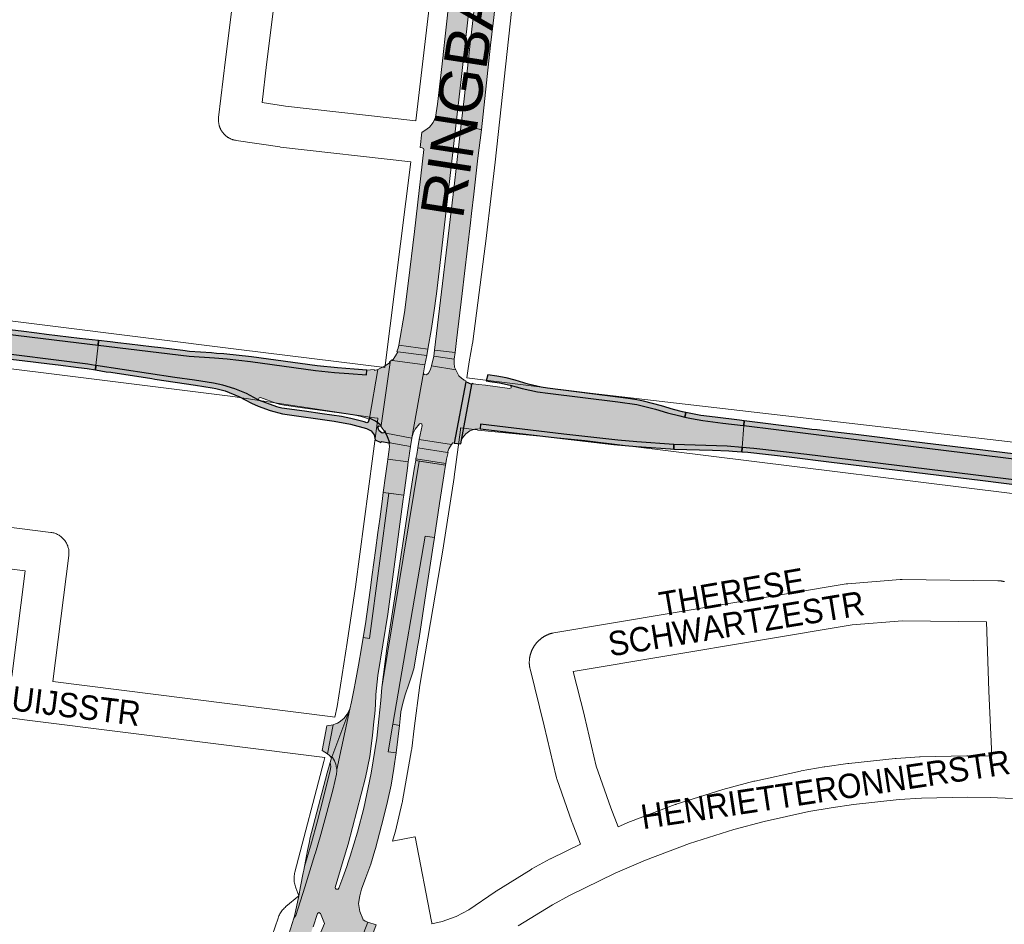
# Paper-space layout 'Layout1' of a CAD drawing. Header units: metres. Extents: x 123097 to 144122, y 392739 to 407589.
# Tile 149 of 256: x 132446 to 132756, y 396250 to 396534. Entities that reach past the tile are written whole.
import ezdxf
from ezdxf.enums import TextEntityAlignment as Align

# ---------------------------------------------------------------- set-up
doc = ezdxf.new("R2010")
doc.units = ezdxf.units.M
doc.header["$MEASUREMENT"] = 0
for name, color, linetype, lineweight in [('gs-anno-wegen algemeen tekst', 7, 'Continuous', 0), ('gs-knt-aanvullende hoofdweg', 7, 'Continuous', 0), ('gs-knt-hoofdweg', 7, 'Continuous', 0), ('gs-knt-wegen algemeen', 7, 'Continuous', 0), ('ir-ARC-asfalt-hoofdwegen-te inspecteren', 5, 'Continuous', 0), ('ir-ARC-fietspaden naastliggend- te inspecteren', 1, 'Continuous', 0)]:
    doc.layers.add(name, color=color, linetype=linetype, lineweight=lineweight)
doc.styles.add('Style-Arial', font='arial.ttf')

psp = doc.layouts.get("Layout1")

# ---------------------------------------------------------------- hatches: boundary and pattern name
at = {"layer": 'ir-ARC-asfalt-hoofdwegen-te inspecteren', "linetype": 'Continuous', "lineweight": 13}
for points in [[(132583.091, 396501.905), (132584.575, 396514.583), (132591.577, 396577.78), (132591.895, 396580.616), (132596.814, 396624.66), (132590.164, 396625.405), (132590.033, 396623.788), (132589.747, 396622.191), (132589.47, 396618.986), (132588.229, 396607.616), (132588.149, 396607.04), (132587.155, 396598.086), (132587.043, 396596.973), (132586.705, 396593.529), (132584.106, 396569.937), (132584.026, 396569.309), (132582.844, 396558.498), (132582.779, 396557.936), (132579.825, 396531.082), (132579.726, 396530.093), (132578.985, 396523.404), (132578.981, 396523.262), (132577.14, 396507.73), (132576.569, 396503.718)], [(132584.624, 396501.478), (132590.992, 396499.708), (132591.583, 396504.587), (132593.912, 396526.411), (132594.711, 396533.258), (132595.539, 396540.484), (132596.392, 396547.233), (132596.69, 396548.126), (132601.522, 396562.129), (132601.906, 396564.342), (132602.178, 396566.315), (132606.371, 396591.687), (132607.9, 396601.762), (132609.405, 396612.298), (132610.026, 396616.937), (132610.279, 396618.94), (132610.64, 396620.429), (132610.904, 396621.174), (132611.697, 396622.98), (132611.478, 396623.043), (132601.315, 396624.152), (132597.598, 396596.854), (132595.92, 396586.343), (132594.904, 396580.29), (132594.445, 396577.475), (132593.053, 396569.158), (132590.552, 396552.599), (132589.003, 396540.454), (132587.337, 396525.956), (132585.548, 396509.488)], [(132565.004, 396431.852), (132574.163, 396430.609), (132575.284, 396437.155), (132576.075, 396442.087), (132576.857, 396448.056), (132577.942, 396456.98), (132582.101, 396493.453), (132583.091, 396501.905), (132576.569, 396503.718), (132575.819, 396502.037), (132574.687, 396500.585), (132573.239, 396499.449), (132572.386, 396498.937), (132572.248, 396498.964), (132571.676, 396494.101), (132572.39, 396494.027), (132572.723, 396493.846), (132572.832, 396493.483), (132569.889, 396467.643), (132567.97, 396451.317), (132566.766, 396442.16)], [(132576.249, 396430.366), (132582.735, 396429.626), (132583.141, 396433.319), (132584.901, 396448.165), (132585.64, 396454.409), (132587.535, 396470.407), (132587.854, 396473.372), (132588.591, 396479.425), (132589.923, 396490.801), (132590.992, 396499.708), (132584.624, 396501.478), (132582.377, 396482)], [(132469.631, 396425.446), (132470.314, 396431.862), (132464.261, 396432.582), (132401.19, 396440.275), (132400.466, 396434.296), (132467.104, 396425.879), (132469.445, 396425.474)], [(132555.623, 396408.628), (132554.487, 396409.019), (132553.123, 396409.38), (132551.741, 396409.721), (132549.117, 396410.192), (132541, 396411.301), (132535.43, 396412.085), (132528.858, 396413.003), (132527.718, 396413.222), (132526.612, 396413.562), (132521.447, 396415.383), (132521, 396415.303), (132520.804, 396414.895), (132521.02, 396414.496), (132520.541, 396414.743), (132517.049, 396416.646), (132513.374, 396418.166), (132509.558, 396419.285), (132506.622, 396419.945), (132500.698, 396420.869), (132494.493, 396421.755), (132469.631, 396425.446), (132470.314, 396431.862), (132498.968, 396428.454), (132506.942, 396427.934), (132510.949, 396427.55), (132518.335, 396426.704), (132538.76, 396423.946), (132544.738, 396423.323), (132549.237, 396422.942), (132554.851, 396422.531), (132554.908, 396424), (132556.072, 396424.084), (132557.228, 396424.227), (132557.346, 396423.881), (132558.404, 396424.28), (132555.73, 396408.909)], [(132564.704, 396429.837), (132564.001, 396428.534), (132563.034, 396427.078), (132573.235, 396425.704), (132573.822, 396428.671)], [(132573.822, 396428.671), (132574.163, 396430.609), (132565.004, 396431.852), (132564.806, 396430.955), (132564.407, 396429.876), (132564.704, 396429.837)], [(132559.466, 396406.621), (132562.259, 396426.38), (132560.512, 396425.227), (132558.608, 396424.357), (132558.404, 396424.28), (132555.73, 396408.909), (132557.703, 396407.936)], [(132559.466, 396406.621), (132559.307, 396406.352), (132559.81, 396405.737), (132560.356, 396404.939), (132560.704, 396404.796), (132560.963, 396404.184), (132569.048, 396402.586), (132569.065, 396402.679), (132572.755, 396423.211), (132573.235, 396425.704), (132563.034, 396427.078), (132562.797, 396427.226), (132562.515, 396426.923), (132562.088, 396426.607), (132562.259, 396426.38)], [(132582.472, 396427.499), (132575.975, 396428.406), (132575.293, 396425.386), (132582.916, 396424.091), (132582.488, 396424.917), (132582.395, 396426.205)], [(132572.33, 396406.601), (132571.444, 396402.183), (132581.622, 396400.611), (132581.995, 396401.144), (132582.451, 396401.08), (132586.072, 396420.324), (132586.107, 396420.618), (132585.526, 396420.907), (132585.459, 396420.941), (132584.714, 396421.468), (132583.936, 396422.284), (132583.352, 396423.248), (132582.916, 396424.091), (132575.293, 396425.386), (132575.229, 396424.961), (132574.848, 396423.976), (132574.373, 396423.037), (132573.755, 396422.576), (132572.995, 396422.705), (132572.794, 396422.92), (132572.755, 396423.211), (132569.065, 396402.679), (132569.489, 396404.13), (132570.194, 396405.468), (132571.468, 396407.128), (132571.883, 396407.254), (132572.253, 396407.028)], [(132785.305, 396386.148), (132755.21, 396389.904), (132693.453, 396397.447), (132685.129, 396398.433), (132676.727, 396399.372), (132673.075, 396399.687), (132673.639, 396406.575), (132683.775, 396405.3), (132702.23, 396403.049), (132761.257, 396395.789), (132769.475, 396395.08), (132777.719, 396394.786), (132781.814, 396394.651), (132782.263, 396394.593)], [(132568.63, 396399.956), (132569.048, 396402.586), (132560.963, 396404.184), (132561.472, 396402.983), (132562.128, 396401.127)], [(132571.007, 396399.563), (132580.305, 396398.127), (132580.79, 396399.263), (132581.622, 396400.611), (132571.444, 396402.183)], [(132567.955, 396395.136), (132568.214, 396397.066), (132568.331, 396397.878), (132568.63, 396399.956), (132562.128, 396401.127), (132561.878, 396401.184), (132562.021, 396400.044), (132561.976, 396399), (132561.558, 396395.994)], [(132570.47, 396396.604), (132570.385, 396396.079), (132579.763, 396394.596), (132579.991, 396396.039), (132580.319, 396397.296), (132580.572, 396398.077), (132580.305, 396398.127), (132571.007, 396399.563), (132570.631, 396397.492)], [(132547.438, 396269.586), (132549.058, 396274.713), (132554.518, 396295.786), (132555.846, 396302.32), (132556.716, 396308.931), (132557.158, 396313.404), (132557.399, 396315.838), (132557.64, 396318.654), (132557.793, 396321.85), (132558.403, 396327.851), (132561.523, 396347.225), (132563.55, 396362.074), (132566.375, 396383.367), (132566.552, 396384.689), (132561.907, 396385.305), (132555.776, 396339.523), (132553.762, 396339.861), (132553.219, 396336.632), (132552.268, 396331.174), (132551.28, 396325.506), (132550.971, 396323.735), (132550.135, 396319.571), (132549.6, 396317.29), (132545.457, 396298.245), (132545.482, 396297.809), (132545.355, 396296.757), (132544.283, 396292.232), (132542.385, 396284.758), (132540.461, 396277.833), (132538.755, 396272.073), (132538.584, 396271.506), (132535.366, 396261.171), (132532.572, 396252.33), (132531.961, 396251.451), (132530.353, 396246.432), (132530.2, 396245.981), (132536.216, 396243.59), (132536.354, 396244.025), (132538.024, 396248.769), (132539.392, 396252.913), (132539.862, 396253.264), (132540.33, 396252.91), (132541.617, 396249.824), (132539.622, 396245.049), (132540.159, 396244.545), (132540.129, 396243.031), (132539.787, 396242.202), (132547.928, 396238.923), (132548.277, 396239.385), (132548.383, 396239.524), (132549.696, 396240.45), (132550.841, 396241.088), (132550.968, 396241.117), (132551.768, 396241.285), (132555.246, 396250.234), (132554.362, 396250.531), (132554.259, 396250.566), (132553.764, 396250.977), (132553.642, 396251.243), (132552.683, 396253.549), (132552.354, 396256.025), (132552.676, 396258.501), (132553.283, 396260.628), (132554.648, 396264.282), (132556.147, 396268.507), (132557.454, 396272.796), (132557.62, 396273.344), (132558.955, 396278.183), (132560.225, 396283.042), (132561.415, 396288.211), (132562.58, 396293.387), (132563.433, 396298.541), (132563.759, 396300.774), (132563.866, 396301.387), (132564.153, 396303.522), (132561.609, 396303.857), (132563.117, 396312.516), (132573.311, 396371.787), (132576.217, 396371.312), (132576.238, 396371.439), (132577.829, 396381.987), (132578.441, 396386.04), (132579.157, 396390.766), (132579.685, 396394.102), (132571.39, 396395.413), (132559.694, 396324.059), (132559.317, 396319.98), (132558.734, 396314.171), (132558.092, 396308.104), (132556.301, 396297.067), (132554.007, 396286.123), (132552.031, 396278.51), (132549.699, 396270.998), (132549.095, 396269.121), (132548.639, 396267.706), (132547.403, 396264.274), (132546.12, 396260.859), (132545.875, 396260.593), (132545.517, 396260.541), (132545.274, 396260.595), (132545.029, 396260.829), (132544.961, 396261.161)], [(132569.868, 396392.895), (132568.59, 396384.725), (132563.672, 396352.033), (132561.278, 396336.36), (132559.694, 396324.059), (132571.39, 396395.413), (132570.305, 396395.585)], [(132567.696, 396393.205), (132567.955, 396395.136), (132561.558, 396395.994), (132561.439, 396395.141), (132560.831, 396390.796), (132560.116, 396385.543), (132566.552, 396384.689)], [(132558.415, 396372.904), (132557.647, 396367.183), (132556.634, 396359.703), (132555.967, 396354.781), (132554.488, 396344.181), (132553.762, 396339.861), (132555.776, 396339.523), (132561.907, 396385.305), (132560.116, 396385.543), (132559.717, 396382.612), (132558.979, 396377.115)], [(132563.117, 396312.516), (132565.193, 396312.159), (132565.409, 396314.174), (132565.681, 396316.38), (132566.263, 396319.122), (132567.047, 396321.814), (132568.175, 396325.135), (132569.075, 396327.997), (132569.72, 396329.928), (132571.026, 396337.434), (132571.401, 396339.588), (132573.54, 396353.672), (132573.746, 396355.082), (132575.796, 396368.737), (132576.217, 396371.312), (132573.311, 396371.787)], [(132543.865, 396302.172), (132549.6, 396317.29), (132548.785, 396315.701), (132547.657, 396314.316), (132546.264, 396313.198), (132545.706, 396312.892), (132545.325, 396312.713), (132544.297, 396312.304), (132542.568, 396303.174), (132543.203, 396302.664), (132543.317, 396302.586), (132543.408, 396302.483)], [(132543.865, 396302.172), (132544.117, 396302.001), (132544.76, 396300.977), (132545.178, 396299.911), (132545.432, 396298.68), (132545.457, 396298.245), (132549.6, 396317.29)], [(132545.457, 396298.245), (132545.432, 396298.68), (132545.178, 396299.911), (132544.76, 396300.977), (132544.117, 396302.001), (132543.865, 396302.172), (132543.408, 396302.483), (132543.788, 396301.918), (132543.396, 396300.516), (132543.55, 396299.196), (132543.351, 396297.824), (132540.234, 396285.341), (132539.277, 396281.716), (132537.5, 396275.218), (132535.31, 396267.706), (132535.107, 396266.623), (132534.935, 396265.704), (132534.06, 396261.381), (132533.549, 396258.487), (132532.121, 396252.072), (132531.961, 396251.451), (132532.572, 396252.33), (132535.366, 396261.171), (132538.584, 396271.506), (132538.755, 396272.073), (132540.461, 396277.833), (132542.385, 396284.758), (132544.283, 396292.232), (132545.355, 396296.757), (132545.482, 396297.809)], [(132535.31, 396267.706), (132537.5, 396275.218), (132539.277, 396281.716), (132540.234, 396285.341), (132543.351, 396297.824), (132543.55, 396299.196), (132543.396, 396300.516), (132542.484, 396297.254), (132537.037, 396276.409), (132536.864, 396275.65), (132536.257, 396272.766)]]:
    psp.add_hatch(color=5, dxfattribs=at).paths.add_polyline_path(points, flags=0)
at = {"layer": 'ir-ARC-asfalt-hoofdwegen-te inspecteren', "linetype": 'Continuous', "lineweight": 13, "extrusion": (0, 0, -1)}
psp.add_hatch(color=5, dxfattribs=at).paths.add_polyline_path([(-132584.729, 396401.97), (-132585.043, 396402.699), (-132586.062, 396403.975), (-132587.396, 396404.918), (-132588.939, 396405.453), (-132590.57, 396405.537), (-132590.729, 396407.003), (-132616.943, 396403.845), (-132633.896, 396401.951), (-132639.877, 396401.467), (-132651.607, 396400.647), (-132668.331, 396400.096), (-132673.075, 396399.687), (-132673.639, 396406.575), (-132673.36, 396406.61), (-132666.985, 396407.341), (-132660.751, 396408.15), (-132657.104, 396408.803), (-132655.001, 396409.27), (-132653.486, 396409.606), (-132649.626, 396410.624), (-132645.792, 396411.715), (-132639.939, 396413.206), (-132633.963, 396414.082), (-132611.86, 396416.802), (-132608.658, 396417.227), (-132603.85, 396418.269), (-132600.07, 396419.247), (-132600.414, 396418.917), (-132600.328, 396418.448), (-132599.89, 396418.261), (-132592.323, 396419.25), (-132590.125, 396419.54), (-132588.431, 396419.742), (-132588.27, 396419.79), (-132588.135, 396419.889), (-132588.033, 396419.521)], flags=0)
at = {"layer": 'ir-ARC-fietspaden naastliggend- te inspecteren', "linetype": 'Continuous', "lineweight": 30}
for points in [[(132401.19, 396440.275), (132464.261, 396432.582), (132470.314, 396431.862), (132470.469, 396433.318), (132464.429, 396433.963), (132454.135, 396435.263), (132451.095, 396435.647), (132446.081, 396436.276), (132443.354, 396436.615), (132438.017, 396437.278), (132434.689, 396437.692), (132427.269, 396438.614), (132424.233, 396438.992), (132415.641, 396440.065), (132412.866, 396440.413), (132401.379, 396441.84)], [(132467.104, 396425.879), (132400.466, 396434.296), (132400.287, 396432.818), (132402.852, 396432.497), (132411.413, 396431.424), (132414.177, 396431.076), (132420.217, 396430.32), (132422.959, 396429.98), (132433.802, 396428.637), (132436.549, 396428.3), (132443.649, 396427.425), (132446.39, 396427.084), (132455.006, 396426.013), (132457.723, 396425.675), (132464.189, 396424.871), (132466.934, 396424.53), (132469.488, 396424.102), (132469.631, 396425.446), (132469.445, 396425.474)], [(132470.314, 396431.862), (132498.968, 396428.454), (132506.942, 396427.934), (132510.949, 396427.55), (132518.335, 396426.704), (132538.76, 396423.946), (132544.738, 396423.323), (132549.237, 396422.942), (132554.851, 396422.531), (132554.908, 396424), (132550.946, 396424.285), (132545.743, 396424.737), (132539.259, 396425.357), (132518.608, 396428.186), (132509.886, 396429.128), (132507.596, 396429.308), (132506.073, 396429.427), (132499.129, 396429.909), (132496.965, 396430.165), (132490.032, 396431.009), (132487.103, 396431.381), (132480.18, 396432.23), (132476.514, 396432.673), (132474.116, 396432.929), (132470.472, 396433.318), (132470.469, 396433.318)], [(132520.541, 396414.743), (132517.049, 396416.646), (132513.374, 396418.166), (132509.558, 396419.285), (132506.622, 396419.945), (132500.698, 396420.869), (132494.493, 396421.755), (132469.631, 396425.446), (132469.488, 396424.102), (132472.863, 396423.536), (132474.332, 396423.351), (132487.213, 396421.366), (132488.238, 396421.208), (132501.043, 396419.315), (132506.194, 396418.481), (132507.426, 396418.213), (132509.086, 396417.787), (132510.339, 396417.466), (132514.585, 396415.751), (132518.624, 396413.592), (132520.755, 396412.642), (132524.496, 396411.27), (132528.344, 396410.234), (132544.631, 396407.938), (132549.792, 396406.979), (132554.868, 396405.643), (132556.285, 396404.886), (132557.252, 396403.603), (132557.589, 396402.032), (132559.358, 396401.248), (132559.474, 396401.447), (132559.692, 396401.523), (132561.878, 396401.184), (132562.128, 396401.127), (132561.472, 396402.983), (132560.963, 396404.184), (132560.704, 396404.796), (132560.356, 396404.939), (132560.345, 396404.33), (132559.761, 396404.16), (132558.847, 396404.882), (132558.442, 396405.975), (132558.741, 396406.469), (132559.307, 396406.352), (132559.466, 396406.621), (132557.703, 396407.936), (132555.73, 396408.909), (132555.623, 396408.628), (132555.332, 396407.668), (132555.186, 396407.506), (132554.976, 396407.472), (132554.114, 396407.746), (132552.813, 396408.094), (132549.878, 396408.814), (132546.94, 396409.394), (132540.88, 396410.315), (132535.289, 396411.081), (132528.123, 396412.103), (132527.348, 396412.271), (132526.589, 396412.492), (132521.13, 396414.439), (132521.02, 396414.496)], [(132588.033, 396419.521), (132586.072, 396420.324), (132582.451, 396401.08), (132584.51, 396400.793), (132584.729, 396401.97)], [(132600.07, 396419.247), (132603.85, 396418.269), (132608.658, 396417.227), (132611.86, 396416.802), (132633.963, 396414.082), (132639.939, 396413.206), (132645.792, 396411.715), (132649.626, 396410.624), (132653.486, 396409.606), (132655.001, 396409.27), (132655.32, 396410.709), (132654.31, 396410.908), (132651.458, 396411.619), (132647.642, 396412.751), (132642.034, 396414.257), (132639.98, 396414.714), (132637.25, 396415.133), (132634.816, 396415.453), (132611.824, 396418.33), (132609.833, 396418.662), (132605.719, 396419.651), (132601.662, 396420.853), (132598.755, 396421.593), (132595.808, 396422.162), (132593.033, 396422.586), (132592.467, 396420.614), (132593.676, 396420.471), (132596.649, 396420.011)], [(132655.001, 396409.27), (132657.104, 396408.803), (132660.751, 396408.15), (132666.985, 396407.341), (132673.36, 396406.61), (132673.639, 396406.575), (132673.758, 396408.034), (132672.217, 396408.226), (132664.547, 396409.179), (132660.108, 396409.771), (132655.32, 396410.709)], [(132691.285, 396405.882), (132673.758, 396408.034), (132673.639, 396406.575), (132683.775, 396405.3), (132702.23, 396403.049), (132761.257, 396395.789), (132769.475, 396395.08), (132777.719, 396394.786), (132781.814, 396394.651), (132782.263, 396394.593), (132781.651, 396396.163), (132778.145, 396396.213), (132769.969, 396396.504), (132761.818, 396397.207), (132723.635, 396401.903), (132716.449, 396402.78), (132708.885, 396403.712), (132702.418, 396404.513), (132696.715, 396405.197), (132695.04, 396405.386)], [(132668.331, 396400.096), (132651.607, 396400.647), (132651.568, 396399.167), (132663.718, 396398.851), (132668.92, 396398.606), (132670.023, 396398.554), (132672.963, 396398.314), (132673.075, 396399.687)], [(132673.075, 396399.687), (132672.963, 396398.314), (132674.84, 396398.16), (132687.89, 396396.68), (132701.202, 396395.056), (132748.039, 396389.341), (132755.435, 396388.441), (132785.851, 396384.647), (132785.305, 396386.148), (132755.21, 396389.904), (132693.453, 396397.447), (132685.129, 396398.433), (132676.727, 396399.372)]]:
    psp.add_hatch(color=1, dxfattribs=at).paths.add_polyline_path(points, flags=0)
at = {"layer": 'ir-ARC-fietspaden naastliggend- te inspecteren', "linetype": 'Continuous', "lineweight": 30, "extrusion": (0, 0, -1)}
psp.add_hatch(color=1, dxfattribs=at).paths.add_polyline_path([(-132651.607, 396400.647), (-132639.877, 396401.467), (-132633.896, 396401.951), (-132616.943, 396403.845), (-132590.729, 396407.003), (-132590.57, 396405.537), (-132632.673, 396400.583), (-132639.852, 396399.986), (-132650.543, 396399.194), (-132651.568, 396399.167)], flags=0)

# ---------------------------------------------------------------- linework, layer by layer
at = {"layer": 'gs-knt-aanvullende hoofdweg', "color": 7, "linetype": 'Continuous', "flags": 128}
for points in [[(132558.418, 396408.895), (132556.259, 396409.129), (132555.948, 396409.169), (132512.699, 396415.685), (132387.422, 396431.368), (132248.008, 396448.824)], [(132395.707, 396445.468), (132514.658, 396430.577), (132560.599, 396424.825)], [(132586.459, 396421.601), (132625.211, 396416.789), (132798.226, 396396.694)], [(132796.213, 396380.419), (132623.544, 396401.861), (132589.864, 396405.175), (132589.659, 396405.198), (132584.463, 396405.854), (132584.421, 396405.859)]]:
    psp.add_lwpolyline(points, dxfattribs=at)
at = {"layer": 'gs-knt-hoofdweg', "color": 7, "linetype": 'Continuous', "flags": 128}
for points in [[(132615.155, 396629.361), (132615.123, 396629.024), (132615.072, 396628.656), (132613.357, 396618.179), (132607.226, 396578.301), (132607.205, 396578.174), (132601.031, 396541.89), (132595.297, 396489.56), (132595.29, 396489.5), (132592.58, 396466.402), (132592.57, 396466.32), (132588.316, 396433.033), (132588.283, 396432.8), (132588.243, 396432.568), (132587.135, 396426.683), (132586.757, 396423.842), (132586.459, 396421.601)], [(132570.386, 396502.573), (132579.814, 396582.889)], [(132560.599, 396424.825), (132560.628, 396425.098), (132560.677, 396425.466), (132568.809, 396489.648)], [(132544.811, 396314.766), (132545.635, 396318.125), (132548.706, 396338.272), (132551.32, 396355.835), (132558.188, 396407.196), (132558.388, 396408.699), (132558.418, 396408.895)], [(132584.421, 396405.859), (132584.407, 396405.63), (132584.367, 396405.254), (132582.398, 396390.403), (132582.376, 396390.253), (132579.104, 396368.706), (132579.082, 396368.567), (132571.645, 396324.811), (132569.806, 396311.156), (132569.08, 396304.89), (132569.049, 396304.656), (132569.011, 396304.423), (132566.181, 396288.365), (132566.134, 396288.12), (132566.08, 396287.878), (132563.915, 396278.898), (132563.82, 396278.541), (132562.98, 396275.651)], [(132523.289, 396240.513), (132526.984, 396251.482), (132527.11, 396251.829), (132527.252, 396252.171), (132527.41, 396252.505), (132527.583, 396252.832), (132527.771, 396253.151), (132527.973, 396253.46), (132528.19, 396253.76), (132528.42, 396254.05), (132528.663, 396254.328), (132528.919, 396254.596), (132529.187, 396254.851), (132529.466, 396255.093), (132533.54, 396258.467), (132532.559, 396261.014), (132532.43, 396261.375), (132532.318, 396261.742), (132532.224, 396262.114), (132532.148, 396262.49), (132532.09, 396262.869), (132532.05, 396263.251), (132532.028, 396263.634), (132532.025, 396264.017), (132532.04, 396264.401), (132532.074, 396264.783), (132532.126, 396265.163), (132532.195, 396265.54), (132532.283, 396265.914), (132541.388, 396300.817), (132541.687, 396302.037)]]:
    psp.add_lwpolyline(points, dxfattribs=at)
at = {"layer": 'gs-knt-wegen algemeen', "color": 7, "linetype": 'Continuous', "flags": 128}
for points in [[(132508.273, 396503.553), (132510.388, 396521.823), (132510.396, 396521.888), (132518.844, 396588.823), (132528.785, 396670.822), (132529.007, 396674.041), (132528.966, 396674.923)], [(132541.997, 396674.988), (132542.03, 396674.269), (132542.037, 396674.02), (132542.034, 396673.77), (132542.022, 396673.521), (132541.763, 396669.759), (132541.749, 396669.59), (132541.731, 396669.423), (132531.768, 396587.24), (132531.764, 396587.209), (132523.318, 396520.291), (132521.929, 396508.306)], [(132521.929, 396508.306), (132529.336, 396507.2)], [(132529.336, 396507.2), (132570.386, 396502.573)], [(132568.809, 396489.648), (132527.761, 396494.275), (132527.528, 396494.305), (132513.775, 396496.361), (132513.566, 396496.397), (132513.409, 396496.427), (132513.253, 396496.462), (132513.098, 396496.5), (132512.944, 396496.543), (132512.791, 396496.588), (132512.639, 396496.638), (132512.488, 396496.691), (132512.339, 396496.749), (132512.191, 396496.809), (132512.045, 396496.873), (132511.9, 396496.941), (132511.758, 396497.013), (132511.616, 396497.087), (132511.477, 396497.166), (132511.34, 396497.247), (132511.205, 396497.333), (132511.072, 396497.42), (132510.941, 396497.512), (132510.812, 396497.607), (132510.686, 396497.705), (132510.562, 396497.805), (132510.441, 396497.91), (132510.322, 396498.016), (132510.206, 396498.127), (132510.093, 396498.239), (132509.983, 396498.355), (132509.874, 396498.472), (132509.77, 396498.593), (132509.668, 396498.716), (132509.57, 396498.842), (132509.474, 396498.97), (132509.382, 396499.1), (132509.292, 396499.232), (132509.207, 396499.368), (132509.124, 396499.504), (132509.045, 396499.643), (132508.969, 396499.783), (132508.897, 396499.926), (132508.828, 396500.07), (132508.763, 396500.216), (132508.701, 396500.363), (132508.644, 396500.512), (132508.589, 396500.662), (132508.539, 396500.814), (132508.491, 396500.967), (132508.449, 396501.121), (132508.409, 396501.275), (132508.374, 396501.431), (132508.342, 396501.588), (132508.315, 396501.745), (132508.29, 396501.903), (132508.271, 396502.061), (132508.254, 396502.22), (132508.242, 396502.38), (132508.233, 396502.539), (132508.23, 396502.699), (132508.228, 396502.858), (132508.232, 396503.018), (132508.239, 396503.178), (132508.251, 396503.337), (132508.266, 396503.496), (132508.271, 396503.544)], [(132508.271, 396503.544), (132508.272, 396503.549), (132508.273, 396503.553)], [(132508.271, 396503.544), (132508.272, 396503.549), (132508.273, 396503.553)], [(132424.928, 396376.788), (132455.454, 396372.939), (132455.761, 396372.893), (132456.065, 396372.832), (132456.365, 396372.757), (132456.662, 396372.668), (132456.954, 396372.565), (132457.241, 396372.448), (132457.522, 396372.317), (132457.797, 396372.174), (132458.064, 396372.017), (132458.324, 396371.848), (132458.575, 396371.666), (132458.817, 396371.473), (132459.05, 396371.269), (132459.273, 396371.054), (132459.485, 396370.828), (132459.687, 396370.592), (132459.877, 396370.348), (132460.055, 396370.094), (132460.22, 396369.832), (132460.374, 396369.563), (132460.514, 396369.287), (132460.641, 396369.004), (132460.754, 396368.716), (132460.854, 396368.422), (132460.939, 396368.124), (132461.01, 396367.823), (132461.067, 396367.518), (132461.109, 396367.211), (132461.136, 396366.903), (132461.149, 396366.593), (132461.147, 396366.283), (132461.13, 396365.974), (132461.099, 396365.666), (132456.09, 396325.951), (132543.365, 396314.948), (132544.811, 396314.766)], [(132622.155, 396274.759), (132619.549, 396281.615), (132619.491, 396281.773), (132614.724, 396295.362), (132614.652, 396295.58), (132614.587, 396295.801), (132614.531, 396296.024), (132610.76, 396312.023), (132606.308, 396329.922), (132606.247, 396330.195), (132606.197, 396330.47), (132606.18, 396330.579), (132606.165, 396330.688), (132606.151, 396330.797), (132606.138, 396330.905), (132606.126, 396331.014), (132606.116, 396331.124), (132606.107, 396331.233), (132606.099, 396331.342), (132606.093, 396331.451), (132606.087, 396331.561), (132606.083, 396331.671), (132606.081, 396331.78), (132606.079, 396331.89), (132606.079, 396332), (132606.08, 396332.11), (132606.082, 396332.218), (132606.086, 396332.328), (132606.091, 396332.438), (132606.097, 396332.548), (132606.104, 396332.656), (132606.113, 396332.766), (132606.122, 396332.876), (132606.134, 396332.985), (132606.146, 396333.093), (132606.16, 396333.202), (132606.175, 396333.311), (132606.191, 396333.42), (132606.208, 396333.527), (132606.227, 396333.636), (132606.247, 396333.744), (132606.268, 396333.852), (132606.29, 396333.958), (132606.314, 396334.066), (132606.339, 396334.173), (132606.365, 396334.279), (132606.392, 396334.385), (132606.42, 396334.491), (132606.45, 396334.597), (132606.481, 396334.702), (132606.513, 396334.806), (132606.547, 396334.911), (132606.581, 396335.015), (132606.617, 396335.119), (132606.654, 396335.222), (132606.692, 396335.325), (132606.732, 396335.427), (132606.772, 396335.53), (132606.814, 396335.63), (132606.857, 396335.731), (132606.901, 396335.832), (132606.946, 396335.932), (132606.992, 396336.031), (132607.04, 396336.13), (132607.088, 396336.229), (132607.138, 396336.327), (132607.189, 396336.423), (132607.241, 396336.52), (132607.294, 396336.616), (132607.348, 396336.712), (132607.403, 396336.806), (132607.46, 396336.9), (132607.517, 396336.993), (132607.576, 396337.086), (132607.635, 396337.178), (132607.696, 396337.269), (132607.758, 396337.36), (132607.821, 396337.45), (132607.884, 396337.539), (132607.949, 396337.628), (132608.015, 396337.716), (132608.082, 396337.803), (132608.149, 396337.888), (132608.218, 396337.974), (132608.288, 396338.059), (132608.359, 396338.143), (132608.43, 396338.225), (132608.503, 396338.307), (132608.577, 396338.389), (132608.652, 396338.47), (132608.727, 396338.548), (132608.803, 396338.627), (132608.881, 396338.705), (132608.959, 396338.782), (132609.038, 396338.858), (132609.118, 396338.933), (132609.199, 396339.008), (132609.28, 396339.081), (132609.362, 396339.153), (132609.446, 396339.224), (132609.53, 396339.295), (132609.615, 396339.364), (132609.7, 396339.432), (132609.787, 396339.5), (132609.875, 396339.566), (132609.963, 396339.632), (132610.051, 396339.696), (132610.141, 396339.759), (132610.231, 396339.822), (132610.322, 396339.883), (132610.413, 396339.943), (132610.506, 396340.002), (132610.599, 396340.06), (132610.693, 396340.117), (132610.787, 396340.173), (132610.882, 396340.228), (132610.978, 396340.282), (132611.074, 396340.334), (132611.17, 396340.386), (132611.268, 396340.436), (132611.366, 396340.485), (132611.465, 396340.534), (132611.563, 396340.58), (132611.663, 396340.626), (132611.764, 396340.671), (132611.865, 396340.715), (132611.965, 396340.757), (132612.067, 396340.798), (132612.169, 396340.838), (132612.272, 396340.877), (132612.374, 396340.914), (132612.478, 396340.951), (132612.582, 396340.986), (132612.687, 396341.021), (132612.79, 396341.053), (132612.896, 396341.085), (132613.001, 396341.115), (132613.107, 396341.145), (132613.212, 396341.173), (132613.487, 396341.237), (132613.765, 396341.29), (132705.852, 396356.695), (132706.122, 396356.734), (132706.394, 396356.762), (132722.851, 396358.11), (132723.163, 396358.128), (132723.476, 396358.131), (132753.568, 396357.697), (132753.681, 396357.695), (132753.795, 396357.691), (132753.908, 396357.686), (132754.02, 396357.68), (132754.134, 396357.672), (132754.247, 396357.663), (132754.36, 396357.653), (132754.471, 396357.641), (132754.584, 396357.628), (132754.697, 396357.614), (132754.809, 396357.598), (132754.92, 396357.581), (132755.032, 396357.563), (132755.144, 396357.543), (132755.256, 396357.522), (132755.366, 396357.499), (132755.477, 396357.476), (132755.587, 396357.451), (132755.698, 396357.424)], [(132751.737, 396302.486), (132750.742, 396322.941), (132750.737, 396323.045), (132750.031, 396344.727), (132723.601, 396345.108), (132707.73, 396343.808), (132619.925, 396329.119), (132623.405, 396315.126), (132623.423, 396315.049), (132627.124, 396299.346), (132631.749, 396286.162), (132634.019, 396280.191)], [(132541.687, 396302.037), (132448.003, 396313.847), (132436.062, 396315.352)], [(132634.019, 396280.191), (132637.656, 396281.766), (132637.945, 396281.883), (132652.027, 396287.199), (132652.19, 396287.258), (132652.354, 396287.313), (132666.698, 396291.873), (132666.996, 396291.96), (132676.773, 396294.562), (132677.063, 396294.632), (132691.432, 396297.759), (132691.693, 396297.81), (132698.936, 396299.079), (132699.111, 396299.108), (132706.385, 396300.179), (132706.648, 396300.212), (132721.272, 396301.76), (132721.536, 396301.782), (132728.875, 396302.257), (132729.14, 396302.269), (132743.841, 396302.62), (132744.107, 396302.621), (132751.459, 396302.496), (132751.633, 396302.491), (132751.737, 396302.486)], [(132758.225, 396289.17), (132751.15, 396289.479), (132744.018, 396289.601), (132729.583, 396289.256), (132722.51, 396288.798), (132708.15, 396287.278), (132701.095, 396286.239), (132694.07, 396285.009), (132679.977, 396281.942), (132670.494, 396279.418), (132656.463, 396274.957), (132642.689, 396269.758), (132633.074, 396265.591), (132618.76, 396258.629), (132613.368, 396255.638), (132602.599, 396248.994)], [(132575.412, 396249.684), (132578.65, 396250.453), (132583.041, 396251.959), (132587.068, 396254.042), (132595.306, 396259.781), (132595.456, 396259.882), (132595.609, 396259.979), (132606.66, 396266.797), (132606.919, 396266.949), (132612.597, 396270.099), (132612.751, 396270.182), (132612.908, 396270.261), (132622.155, 396274.759)]]:
    psp.add_lwpolyline(points, dxfattribs=at)
for points in [[(132443.173, 396327.579), (132447.367, 396360.836), (132423.299, 396363.87, -0.3690069)], [(132562.98, 396275.651), (132570.089, 396277.044, -0.3707136), (132570.1, 396277.037), (132575.31, 396250.454), (132575.364, 396250.139), (132575.402, 396249.822), (132575.412, 396249.684)]]:
    psp.add_lwpolyline(points, format="xyb", dxfattribs=at)
at = {"layer": 'ir-ARC-asfalt-hoofdwegen-te inspecteren', "color": 5, "linetype": 'Continuous', "lineweight": 13, "flags": 128}
for points in [[(132583.091, 396501.905), (132584.575, 396514.583), (132591.577, 396577.78), (132591.895, 396580.616), (132596.814, 396624.66), (132590.164, 396625.405), (132590.033, 396623.788), (132589.747, 396622.191), (132589.47, 396618.986), (132588.229, 396607.616), (132588.149, 396607.04), (132587.155, 396598.086), (132587.043, 396596.973), (132586.705, 396593.529), (132584.106, 396569.937), (132584.026, 396569.309), (132582.844, 396558.498), (132582.779, 396557.936), (132579.825, 396531.082), (132579.726, 396530.093), (132578.985, 396523.404), (132578.981, 396523.262), (132577.14, 396507.73), (132576.569, 396503.718)], [(132565.004, 396431.852), (132574.163, 396430.609), (132575.284, 396437.155), (132576.075, 396442.087), (132576.857, 396448.056), (132577.942, 396456.98), (132582.101, 396493.453), (132583.091, 396501.905), (132576.569, 396503.718), (132575.819, 396502.037), (132574.687, 396500.585), (132573.239, 396499.449), (132572.386, 396498.937), (132572.248, 396498.964), (132571.676, 396494.101), (132572.39, 396494.027), (132572.723, 396493.846), (132572.832, 396493.483), (132569.889, 396467.643), (132567.97, 396451.317), (132566.766, 396442.16)], [(132572.33, 396406.601), (132571.444, 396402.183), (132581.622, 396400.611), (132581.995, 396401.144), (132582.451, 396401.08), (132586.072, 396420.324), (132586.107, 396420.618), (132585.526, 396420.907), (132585.459, 396420.941), (132584.714, 396421.468), (132583.936, 396422.284), (132583.352, 396423.248), (132582.916, 396424.091), (132575.293, 396425.386), (132575.229, 396424.961), (132574.848, 396423.976), (132574.373, 396423.037), (132573.755, 396422.576), (132572.995, 396422.705), (132572.794, 396422.92), (132572.755, 396423.211), (132569.065, 396402.679), (132569.489, 396404.13), (132570.194, 396405.468), (132571.468, 396407.128), (132571.883, 396407.254), (132572.253, 396407.028)], [(132673.639, 396406.575), (132673.075, 396399.687), (132676.727, 396399.372), (132685.129, 396398.433), (132693.453, 396397.447), (132755.21, 396389.904), (132785.305, 396386.148), (132782.263, 396394.593), (132781.814, 396394.651), (132777.719, 396394.786), (132769.475, 396395.08), (132761.257, 396395.789), (132702.23, 396403.049), (132683.775, 396405.3)], [(132545.457, 396298.245), (132545.432, 396298.68), (132545.178, 396299.911), (132544.76, 396300.977), (132544.117, 396302.001), (132543.865, 396302.172), (132543.408, 396302.483), (132543.788, 396301.918), (132543.396, 396300.516), (132543.55, 396299.196), (132543.351, 396297.824), (132540.234, 396285.341), (132539.277, 396281.716), (132537.5, 396275.218), (132535.31, 396267.706), (132535.107, 396266.623), (132534.935, 396265.704), (132534.06, 396261.381), (132533.549, 396258.487), (132532.121, 396252.072), (132531.961, 396251.451), (132532.572, 396252.33), (132535.366, 396261.171), (132538.584, 396271.506), (132538.755, 396272.073), (132540.461, 396277.833), (132542.385, 396284.758), (132544.283, 396292.232), (132545.355, 396296.757), (132545.482, 396297.809)]]:
    psp.add_lwpolyline(points, close=True, dxfattribs=at)
psp.add_lwpolyline([(132589.003, 396540.454), (132587.337, 396525.956), (132585.548, 396509.488), (132584.624, 396501.478), (132590.992, 396499.708), (132591.583, 396504.587), (132593.912, 396526.411), (132594.711, 396533.258), (132595.539, 396540.484)], dxfattribs=at)
at = {"layer": 'ir-ARC-asfalt-hoofdwegen-te inspecteren', "color": 5, "linetype": 'Continuous', "lineweight": 13}
for points in [[(132576.249, 396430.366), (132582.735, 396429.626), (132583.141, 396433.319), (132584.901, 396448.165), (132585.64, 396454.409), (132587.535, 396470.407), (132587.854, 396473.372), (132588.591, 396479.425), (132589.923, 396490.801), (132590.992, 396499.708), (132584.624, 396501.478), (132582.377, 396482)], [(132469.631, 396425.446), (132470.314, 396431.862), (132464.261, 396432.582), (132401.19, 396440.275), (132400.466, 396434.296), (132467.104, 396425.879), (132469.445, 396425.474)], [(132509.558, 396419.285), (132513.374, 396418.166), (132517.049, 396416.646), (132520.541, 396414.743), (132521.02, 396414.496), (132520.804, 396414.895), (132521, 396415.303), (132521.447, 396415.383), (132526.612, 396413.562), (132527.718, 396413.222), (132528.858, 396413.003), (132535.43, 396412.085), (132541, 396411.301), (132549.117, 396410.192), (132551.741, 396409.721), (132553.123, 396409.38), (132554.487, 396409.019), (132555.623, 396408.628), (132555.73, 396408.909), (132558.404, 396424.28), (132557.346, 396423.881), (132557.228, 396424.227), (132556.072, 396424.084), (132554.908, 396424), (132554.851, 396422.531), (132549.237, 396422.942), (132544.738, 396423.323), (132538.76, 396423.946), (132518.335, 396426.704), (132510.949, 396427.55), (132506.942, 396427.934), (132498.968, 396428.454), (132470.314, 396431.862), (132469.631, 396425.446), (132494.493, 396421.755), (132500.698, 396420.869), (132506.622, 396419.945)], [(132564.704, 396429.837), (132564.001, 396428.534), (132563.034, 396427.078), (132573.235, 396425.704), (132573.822, 396428.671)], [(132573.822, 396428.671), (132574.163, 396430.609), (132565.004, 396431.852), (132564.806, 396430.955), (132564.407, 396429.876), (132564.704, 396429.837)], [(132576.249, 396430.366), (132575.975, 396428.406), (132582.472, 396427.499), (132582.735, 396429.626)], [(132559.466, 396406.621), (132562.259, 396426.38), (132560.512, 396425.227), (132558.608, 396424.357), (132558.404, 396424.28), (132555.73, 396408.909), (132557.703, 396407.936)], [(132559.466, 396406.621), (132559.307, 396406.352), (132559.81, 396405.737), (132560.356, 396404.939), (132560.704, 396404.796), (132560.963, 396404.184), (132569.048, 396402.586), (132569.065, 396402.679), (132572.755, 396423.211), (132573.235, 396425.704), (132563.034, 396427.078), (132562.797, 396427.226), (132562.515, 396426.923), (132562.088, 396426.607), (132562.259, 396426.38)], [(132582.472, 396427.499), (132575.975, 396428.406), (132575.293, 396425.386), (132582.916, 396424.091), (132582.488, 396424.917), (132582.395, 396426.205)], [(132584.729, 396401.97), (132585.043, 396402.699), (132586.062, 396403.975), (132587.396, 396404.918), (132588.939, 396405.453), (132590.57, 396405.537), (132590.729, 396407.003), (132616.943, 396403.845), (132633.896, 396401.951), (132639.877, 396401.467), (132651.607, 396400.647), (132668.331, 396400.096), (132673.075, 396399.687), (132673.639, 396406.575), (132673.36, 396406.61), (132666.985, 396407.341), (132660.751, 396408.15), (132657.104, 396408.803), (132655.001, 396409.27), (132653.486, 396409.606), (132649.626, 396410.624), (132645.792, 396411.715), (132639.939, 396413.206), (132633.963, 396414.082), (132611.86, 396416.802), (132608.658, 396417.227), (132603.85, 396418.269), (132600.07, 396419.247), (132600.414, 396418.917), (132600.328, 396418.448), (132599.89, 396418.261), (132592.323, 396419.25), (132590.125, 396419.54), (132588.431, 396419.742), (132588.27, 396419.79), (132588.135, 396419.889), (132588.033, 396419.521)], [(132568.63, 396399.956), (132569.048, 396402.586), (132560.963, 396404.184), (132561.472, 396402.983), (132562.128, 396401.127)], [(132571.007, 396399.563), (132580.305, 396398.127), (132580.79, 396399.263), (132581.622, 396400.611), (132571.444, 396402.183)], [(132567.955, 396395.136), (132568.214, 396397.066), (132568.331, 396397.878), (132568.63, 396399.956), (132562.128, 396401.127), (132561.878, 396401.184), (132562.021, 396400.044), (132561.976, 396399), (132561.558, 396395.994)], [(132570.47, 396396.604), (132570.385, 396396.079), (132579.763, 396394.596), (132579.991, 396396.039), (132580.319, 396397.296), (132580.572, 396398.077), (132580.305, 396398.127), (132571.007, 396399.563), (132570.631, 396397.492)], [(132569.868, 396392.895), (132568.59, 396384.725), (132563.672, 396352.033), (132561.278, 396336.36), (132559.694, 396324.059), (132571.39, 396395.413), (132570.305, 396395.585)], [(132567.696, 396393.205), (132567.955, 396395.136), (132561.558, 396395.994), (132561.439, 396395.141), (132560.831, 396390.796), (132560.116, 396385.543), (132566.552, 396384.689)], [(132570.385, 396396.079), (132570.305, 396395.585), (132579.685, 396394.102), (132579.763, 396394.596)], [(132558.415, 396372.904), (132557.647, 396367.183), (132556.634, 396359.703), (132555.967, 396354.781), (132554.488, 396344.181), (132553.762, 396339.861), (132555.776, 396339.523), (132561.907, 396385.305), (132560.116, 396385.543), (132559.717, 396382.612), (132558.979, 396377.115)], [(132563.117, 396312.516), (132565.193, 396312.159), (132565.409, 396314.174), (132565.681, 396316.38), (132566.263, 396319.122), (132567.047, 396321.814), (132568.175, 396325.135), (132569.075, 396327.997), (132569.72, 396329.928), (132571.026, 396337.434), (132571.401, 396339.588), (132573.54, 396353.672), (132573.746, 396355.082), (132575.796, 396368.737), (132576.217, 396371.312), (132573.311, 396371.787)], [(132543.865, 396302.172), (132549.6, 396317.29), (132548.785, 396315.701), (132547.657, 396314.316), (132546.264, 396313.198), (132545.706, 396312.892), (132545.325, 396312.713), (132544.297, 396312.304), (132542.568, 396303.174), (132543.203, 396302.664), (132543.317, 396302.586), (132543.408, 396302.483)], [(132543.865, 396302.172), (132544.117, 396302.001), (132544.76, 396300.977), (132545.178, 396299.911), (132545.432, 396298.68), (132545.457, 396298.245), (132549.6, 396317.29)], [(132544.297, 396312.304), (132542.322, 396312.014), (132540.846, 396304.24), (132542.568, 396303.174)], [(132565.193, 396312.159), (132563.117, 396312.516), (132561.609, 396303.857), (132564.153, 396303.522)], [(132535.31, 396267.706), (132537.5, 396275.218), (132539.277, 396281.716), (132540.234, 396285.341), (132543.351, 396297.824), (132543.55, 396299.196), (132543.396, 396300.516), (132542.484, 396297.254), (132537.037, 396276.409), (132536.864, 396275.65), (132536.257, 396272.766)], [(132557.85, 396249.357), (132555.246, 396250.234), (132551.768, 396241.285), (132555.098, 396241.986)]]:
    psp.add_lwpolyline(points, close=True, dxfattribs=at)
for points in [[(132551.768, 396241.285), (132555.246, 396250.234), (132554.362, 396250.531), (132554.259, 396250.566), (132553.764, 396250.977), (132553.642, 396251.243), (132552.683, 396253.549), (132552.354, 396256.025), (132552.676, 396258.501), (132553.283, 396260.628), (132554.648, 396264.282), (132556.147, 396268.507), (132557.454, 396272.796), (132557.62, 396273.344), (132558.955, 396278.183), (132560.225, 396283.042), (132561.415, 396288.211), (132562.58, 396293.387), (132563.433, 396298.541), (132563.759, 396300.774), (132563.866, 396301.387), (132564.153, 396303.522), (132561.609, 396303.857), (132563.117, 396312.516), (132573.311, 396371.787), (132576.217, 396371.312), (132576.238, 396371.439), (132577.829, 396381.987), (132578.441, 396386.04), (132579.157, 396390.766), (132579.685, 396394.102), (132571.39, 396395.413), (132559.694, 396324.059), (132559.317, 396319.98), (132558.734, 396314.171), (132558.092, 396308.104), (132556.301, 396297.067), (132554.007, 396286.123), (132552.031, 396278.51), (132549.699, 396270.998), (132549.095, 396269.121), (132548.639, 396267.706), (132547.403, 396264.274), (132546.12, 396260.859), (132545.875, 396260.593), (132545.517, 396260.541), (132545.274, 396260.595), (132545.029, 396260.829), (132544.961, 396261.161), (132547.438, 396269.586), (132549.058, 396274.713), (132554.518, 396295.786), (132555.846, 396302.32), (132556.716, 396308.931), (132557.158, 396313.404), (132557.399, 396315.838), (132557.64, 396318.654), (132557.793, 396321.85), (132558.403, 396327.851), (132561.523, 396347.225), (132563.55, 396362.074), (132566.375, 396383.367), (132566.552, 396384.689), (132561.907, 396385.305), (132555.776, 396339.523), (132553.762, 396339.861), (132553.219, 396336.632), (132552.268, 396331.174), (132551.28, 396325.506), (132550.971, 396323.735), (132550.135, 396319.571), (132549.6, 396317.29), (132545.457, 396298.245), (132545.482, 396297.809), (132545.355, 396296.757), (132544.283, 396292.232), (132542.385, 396284.758), (132540.461, 396277.833), (132538.755, 396272.073), (132538.584, 396271.506), (132535.366, 396261.171), (132532.572, 396252.33), (132531.961, 396251.451), (132530.353, 396246.432)], [(132538.024, 396248.769), (132539.392, 396252.913), (132539.862, 396253.264), (132540.33, 396252.91), (132541.617, 396249.824), (132539.622, 396245.049)]]:
    psp.add_lwpolyline(points, dxfattribs=at)
at = {"layer": 'ir-ARC-asfalt-hoofdwegen-te inspecteren', "color": 5, "linetype": 'Continuous', "lineweight": 13, "extrusion": (0, 0, -1)}
for points in [[(-132576.249, 396430.366), (-132575.975, 396428.406), (-132582.735, 396429.626), (-132582.472, 396427.499)], [(-132557.85, 396249.357), (-132555.246, 396250.234), (-132555.098, 396241.986), (-132551.768, 396241.285)]]:
    psp.add_solid(points, dxfattribs=at)
at = {"layer": 'ir-ARC-asfalt-hoofdwegen-te inspecteren', "color": 5, "linetype": 'Continuous', "lineweight": 13}
for points in [[(132570.385, 396396.079), (132570.305, 396395.585), (132579.763, 396394.596), (132579.685, 396394.102)], [(132544.297, 396312.304), (132542.322, 396312.014), (132542.568, 396303.174), (132540.846, 396304.24)], [(132565.193, 396312.159), (132563.117, 396312.516), (132564.153, 396303.522), (132561.609, 396303.857)]]:
    psp.add_solid(points, dxfattribs=at)
at = {"layer": 'ir-ARC-fietspaden naastliggend- te inspecteren', "color": 1, "linetype": 'Continuous', "lineweight": 30}
for points in [[(132401.19, 396440.275), (132464.261, 396432.582), (132470.314, 396431.862), (132470.469, 396433.318), (132464.429, 396433.963), (132454.135, 396435.263), (132451.095, 396435.647), (132446.081, 396436.276), (132443.354, 396436.615), (132438.017, 396437.278), (132434.689, 396437.692), (132427.269, 396438.614), (132424.233, 396438.992), (132415.641, 396440.065), (132412.866, 396440.413), (132401.379, 396441.84)], [(132467.104, 396425.879), (132400.466, 396434.296), (132400.287, 396432.818), (132402.852, 396432.497), (132411.413, 396431.424), (132414.177, 396431.076), (132420.217, 396430.32), (132422.959, 396429.98), (132433.802, 396428.637), (132436.549, 396428.3), (132443.649, 396427.425), (132446.39, 396427.084), (132455.006, 396426.013), (132457.723, 396425.675), (132464.189, 396424.871), (132466.934, 396424.53), (132469.488, 396424.102), (132469.631, 396425.446), (132469.445, 396425.474)], [(132470.314, 396431.862), (132498.968, 396428.454), (132506.942, 396427.934), (132510.949, 396427.55), (132518.335, 396426.704), (132538.76, 396423.946), (132544.738, 396423.323), (132549.237, 396422.942), (132554.851, 396422.531), (132554.908, 396424), (132550.946, 396424.285), (132545.743, 396424.737), (132539.259, 396425.357), (132518.608, 396428.186), (132509.886, 396429.128), (132507.596, 396429.308), (132506.073, 396429.427), (132499.129, 396429.909), (132496.965, 396430.165), (132490.032, 396431.009), (132487.103, 396431.381), (132480.18, 396432.23), (132476.514, 396432.673), (132474.116, 396432.929), (132470.472, 396433.318), (132470.469, 396433.318)], [(132520.541, 396414.743), (132517.049, 396416.646), (132513.374, 396418.166), (132509.558, 396419.285), (132506.622, 396419.945), (132500.698, 396420.869), (132494.493, 396421.755), (132469.631, 396425.446), (132469.488, 396424.102), (132472.863, 396423.536), (132474.332, 396423.351), (132487.213, 396421.366), (132488.238, 396421.208), (132501.043, 396419.315), (132506.194, 396418.481), (132507.426, 396418.213), (132509.086, 396417.787), (132510.339, 396417.466), (132514.585, 396415.751), (132518.624, 396413.592), (132520.755, 396412.642), (132524.496, 396411.27), (132528.344, 396410.234), (132544.631, 396407.938), (132549.792, 396406.979), (132554.868, 396405.643), (132556.285, 396404.886), (132557.252, 396403.603), (132557.589, 396402.032), (132559.358, 396401.248), (132559.474, 396401.447), (132559.692, 396401.523), (132561.878, 396401.184), (132562.128, 396401.127), (132561.472, 396402.983), (132560.963, 396404.184), (132560.704, 396404.796), (132560.356, 396404.939), (132560.345, 396404.33), (132559.761, 396404.16), (132558.847, 396404.882), (132558.442, 396405.975), (132558.741, 396406.469), (132559.307, 396406.352), (132559.466, 396406.621), (132557.703, 396407.936), (132555.73, 396408.909), (132555.623, 396408.628), (132555.332, 396407.668), (132555.186, 396407.506), (132554.976, 396407.472), (132554.114, 396407.746), (132552.813, 396408.094), (132549.878, 396408.814), (132546.94, 396409.394), (132540.88, 396410.315), (132535.289, 396411.081), (132528.123, 396412.103), (132527.348, 396412.271), (132526.589, 396412.492), (132521.13, 396414.439), (132521.02, 396414.496)], [(132588.033, 396419.521), (132586.072, 396420.324), (132582.451, 396401.08), (132584.51, 396400.793), (132584.729, 396401.97)], [(132600.07, 396419.247), (132603.85, 396418.269), (132608.658, 396417.227), (132611.86, 396416.802), (132633.963, 396414.082), (132639.939, 396413.206), (132645.792, 396411.715), (132649.626, 396410.624), (132653.486, 396409.606), (132655.001, 396409.27), (132655.32, 396410.709), (132654.31, 396410.908), (132651.458, 396411.619), (132647.642, 396412.751), (132642.034, 396414.257), (132639.98, 396414.714), (132637.25, 396415.133), (132634.816, 396415.453), (132611.824, 396418.33), (132609.833, 396418.662), (132605.719, 396419.651), (132601.662, 396420.853), (132598.755, 396421.593), (132595.808, 396422.162), (132593.033, 396422.586), (132592.467, 396420.614), (132593.676, 396420.471), (132596.649, 396420.011)], [(132655.001, 396409.27), (132657.104, 396408.803), (132660.751, 396408.15), (132666.985, 396407.341), (132673.36, 396406.61), (132673.639, 396406.575), (132673.758, 396408.034), (132672.217, 396408.226), (132664.547, 396409.179), (132660.108, 396409.771), (132655.32, 396410.709)], [(132691.285, 396405.882), (132673.758, 396408.034), (132673.639, 396406.575), (132683.775, 396405.3), (132702.23, 396403.049), (132761.257, 396395.789), (132769.475, 396395.08), (132777.719, 396394.786), (132781.814, 396394.651), (132782.263, 396394.593), (132781.651, 396396.163), (132778.145, 396396.213), (132769.969, 396396.504), (132761.818, 396397.207), (132723.635, 396401.903), (132716.449, 396402.78), (132708.885, 396403.712), (132702.418, 396404.513), (132696.715, 396405.197), (132695.04, 396405.386)], [(132651.607, 396400.647), (132639.877, 396401.467), (132633.896, 396401.951), (132616.943, 396403.845), (132590.729, 396407.003), (132590.57, 396405.537), (132632.673, 396400.583), (132639.852, 396399.986), (132650.543, 396399.194), (132651.568, 396399.167)], [(132668.331, 396400.096), (132651.607, 396400.647), (132651.568, 396399.167), (132663.718, 396398.851), (132668.92, 396398.606), (132670.023, 396398.554), (132672.963, 396398.314), (132673.075, 396399.687)], [(132673.075, 396399.687), (132672.963, 396398.314), (132674.84, 396398.16), (132687.89, 396396.68), (132701.202, 396395.056), (132748.039, 396389.341), (132755.435, 396388.441), (132785.851, 396384.647), (132785.305, 396386.148), (132755.21, 396389.904), (132693.453, 396397.447), (132685.129, 396398.433), (132676.727, 396399.372)]]:
    psp.add_lwpolyline(points, close=True, dxfattribs=at)

# ---------------------------------------------------------------- texts
at = {"layer": 'gs-anno-wegen algemeen tekst', "color": 7, "style": 'Style-Arial'}
psp.add_text('RINGBAAN WEST', height=13.6, rotation=81.1763, dxfattribs=at).set_placement((132590.64, 396551.101), align=Align.MIDDLE_CENTER)
at = {"layer": 'gs-anno-wegen algemeen tekst', "color": 7, "style": 'Style-Arial', "width": 0.909091}
for s, rotation, p in [('THERESE', 9.75521, (132669.799, 396354.12)), ('SCHWARTZESTR', 9.29585, (132671.182, 396344.213)), ('BURG. SUIJSSTR', 352.9255, (132443.476, 396320.729)), ('HENRIETTERONNERSTR', 8.56361, (132699.304, 396292.001))]:
    psp.add_text(s, height=7.7, rotation=rotation, dxfattribs=at).set_placement(p, align=Align.MIDDLE_CENTER)

doc.saveas('drawing.dxf')
